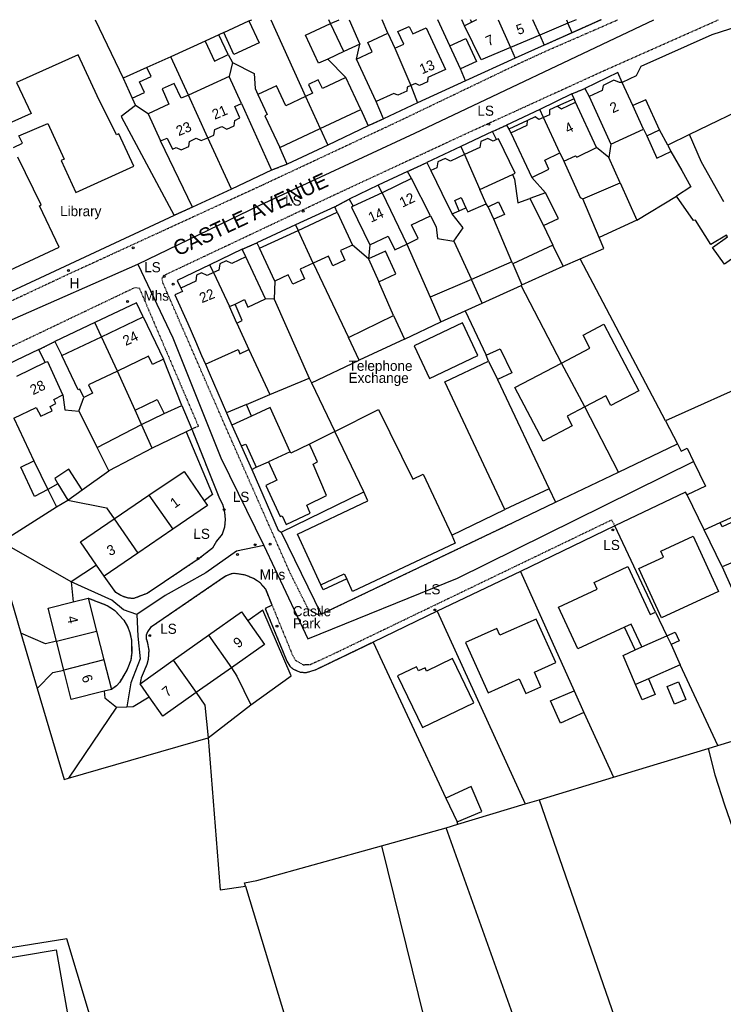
# Model space of a CAD drawing. Header units: metres. Extents: x 611948 to 1225781, y 656699 to 1316021.
# Tile 51 of 169: x 612221 to 612360, y 658648 to 658843. Entities that reach past the tile are written whole.
import ezdxf

# ---------------------------------------------------------------- set-up
doc = ezdxf.new("R2010")
doc.units = ezdxf.units.M
doc.linetypes.add('4696-11$0$PECK', pattern=[0.2, 0.1, -0.1])
for name, color, linetype in [('4696-11$0$BLD_INN_W', 253, 'Continuous'), ('4696-11$0$BLD_OTL_P', 253, 'Continuous'), ('4696-11$0$BLD_OTL_S', 253, 'Continuous'), ('4696-11$0$GEN_LIN_D', 253, 'Continuous'), ('4696-11$0$GEN_PCK_D', 253, '4696-11$0$PECK'), ('4696-11$0$OTHER_SYM', 253, 'Continuous'), ('4696-11$0$POLE_SYMB', 253, 'Continuous'), ('4696-11$0$ROADS', 253, 'Continuous'), ('4696-11$0$ROADS_CTR', 253, 'Continuous'), ('4696-11$0$ROADS_PCK', 253, '4696-11$0$PECK')]:
    doc.layers.add(name, color=color, linetype=linetype)
doc.styles.add('4696-11$0$STANDARD', font='txt')

# ---------------------------------------------------------------- blocks, each defined once
blk = doc.blocks.new('4696-11$0$13', base_point=(160450.170478, 242323.105036))
blk.add_circle((160450.170478, 242323.105036), 0.187958)
blk = doc.blocks.new('4696-11')
at = {"layer": '4696-11$0$BLD_INN_W', "flags": 128}
for points in [[(612282.36, 658842.388), (612284.075, 658843.121)], [(612315.581, 658843.121), (612317.984, 658837.588)], [(612323.821, 658840.059), (612322.447, 658843.121)], [(612329.092, 658843.121), (612329.378, 658842.413)], [(612285.007, 658836.841), (612282.36, 658842.388)], [(612310.335, 658842.643), (612308.92, 658841.936)], [(612295.123, 658837.45), (612298.298, 658830.107)], [(612258.053, 658819.734), (612254.226, 658828.191)], [(612277.405, 658827.876), (612280.338, 658821.545)], [(612327.334, 658825.967), (612328.116, 658825.451), (612330.87, 658826.763)], [(612344.333, 658821.428), (612342.251, 658826.098)], [(612327.778, 658816.73), (612324.544, 658823.773)], [(612318.081, 658820.703), (612321.293, 658822.218), (612321.348, 658823.178)], [(612345.02, 658820.113), (612347.533, 658821.324)], [(612349.188, 658818.272), (612349.754, 658817.035)], [(612308.903, 658816.379), (612311.975, 658809.495)], [(612292.581, 658808.821), (612297.509, 658798.667)], [(612278.958, 658794.864), (612275.969, 658801.38)], [(612318.464, 658794.767), (612320.285, 658790.577)], [(612259.22, 658793.043), (612262.373, 658786.259)], [(612312.403, 658786.98), (612310.301, 658791.609)], [(612262.373, 658786.259), (612263.47, 658786.724)], [(612263.848, 658783.007), (612262.373, 658786.259)], [(612240.207, 658773.496), (612237.017, 658780.295)], [(612313.678, 658775.428), (612315.456, 658771.836)], [(612332.743, 658766.393), (612328.098, 658775.076)], [(612244.967, 658762.918), (612249.416, 658765.079)], [(612266.717, 658764.583), (612262.846, 658762.784)], [(612247.05, 658758.228), (612244.967, 658762.918)], [(612264.685, 658758.653), (612265.604, 658759.018), (612267.665, 658754.428)], [(612274.37, 658757.481), (612270.08, 658755.5)], [(612228.386, 658751.18), (612230.382, 658747.91)], [(612246.406, 658748.873), (612251.178, 658742.172)], [(612368.747, 658747.675), (612369.311, 658746.319), (612367.476, 658745.45), (612367.214, 658746.009), (612359.91, 658742.653), (612359.508, 658743.472)], [(612239.543, 658744.19), (612244.248, 658737.443)], [(612280.476, 658731.133), (612285.105, 658733.315), (612285.59, 658732.338)], [(612344.007, 658718.821), (612341.925, 658723.33), (612340.589, 658722.723)], [(612228.098, 658719.945), (612236.056, 658721.955)], [(612258.242, 658721.16), (612262.755, 658714.724)], [(612344.007, 658718.821), (612348.996, 658721.004)], [(612348.996, 658721.004), (612349.804, 658719.308)], [(612342.73, 658718.234), (612344.007, 658718.821)], [(612237.497, 658716.266), (612229.552, 658714.209)], [(612251.223, 658716.182), (612255.788, 658709.782)], [(612345.337, 658712.487), (612342.763, 658711.395)]]:
    blk.add_lwpolyline(points, dxfattribs=at)
at = {"layer": '4696-11$0$BLD_OTL_P', "flags": 128}
for points in [[(612330.606, 658827.462), (612327.334, 658825.967)], [(612321.348, 658823.178), (612317.717, 658821.441)], [(612318.284, 658795.167), (612310.301, 658791.609)], [(612264.685, 658758.653), (612266.788, 658754.024)], [(612359.508, 658743.472), (612368.747, 658747.675)], [(612285.59, 658732.338), (612280.941, 658730.175)], [(612342.73, 658718.234), (612340.589, 658722.723)]]:
    blk.add_lwpolyline(points, dxfattribs=at)
at = {"layer": '4696-11$0$BLD_OTL_S', "flags": 128}
for points in [[(612282.36, 658842.388), (612282.042, 658843.121)], [(612286.04, 658843.121), (612288.159, 658838.256)], [(612308.92, 658841.936), (612308.394, 658843.121)], [(612310.335, 658842.643), (612310.107, 658843.121)], [(612311.296, 658843.121), (612310.335, 658842.643)], [(612315.581, 658843.121), (612317.984, 658837.588)], [(612323.821, 658840.059), (612322.447, 658843.121)], [(612329.092, 658843.121), (612329.378, 658842.413)], [(612331.001, 658843.121), (612329.378, 658842.413)], [(612266.219, 658842.88), (612268.229, 658838.528), (612263.257, 658836.233), (612261.247, 658840.585)], [(612261.247, 658840.585), (612266.219, 658842.88)], [(612281.854, 658835.307), (612279.979, 658834.498), (612277.392, 658840.065), (612282.36, 658842.388)], [(612285.007, 658836.841), (612282.36, 658842.388)], [(612295.123, 658837.45), (612296.878, 658838.258), (612295.686, 658840.812), (612297.921, 658841.803), (612298.649, 658840.287), (612301.342, 658841.479), (612305.161, 658833.239), (612301.669, 658831.662), (612301.593, 658830.822), (612299.978, 658830.075), (612299.176, 658830.471), (612298.298, 658830.107)], [(612317.984, 658837.588), (612312.232, 658835.153), (612308.92, 658841.936)], [(612329.378, 658842.413), (612323.821, 658840.059)], [(612260.24, 658840.151), (612257.552, 658838.879)], [(612262.106, 658836.206), (612260.24, 658840.151)], [(612287.494, 658835.274), (612290.607, 658836.728), (612289.778, 658838.624), (612293.728, 658840.462)], [(612293.728, 658840.462), (612295.123, 658837.45)], [(612305.992, 658837.956), (612309.166, 658839.41), (612311.273, 658834.807), (612308.101, 658833.354)], [(612323.821, 658840.059), (612317.984, 658837.588)], [(612257.552, 658838.879), (612259.417, 658834.934), (612262.106, 658836.206)], [(612288.159, 658838.256), (612285.007, 658836.841)], [(612295.123, 658837.45), (612298.298, 658830.107)], [(612308.101, 658833.354), (612305.992, 658837.956)], [(612213.835, 658791.185), (612228.621, 658798.015), (612224.782, 658806.236), (612225.081, 658806.417), (612220.436, 658815.894)], [(612219.587, 658817.79), (612221.403, 658818.637), (612220.636, 658820.134), (612226.404, 658822.522), (612229.657, 658815.498), (612229.058, 658815.195), (612231.968, 658808.91), (612243.402, 658814.124), (612240.451, 658820.489), (612239.973, 658820.307), (612236.175, 658828.007), (612232.376, 658836.189), (612220.225, 658830.691), (612223.074, 658824.525), (612219.303, 658822.788)], [(612285.007, 658836.841), (612281.854, 658835.307)], [(612291.393, 658826.893), (612287.494, 658835.274)], [(612246.028, 658833.645), (612241.325, 658831.524)], [(612243.105, 658827.58), (612245.51, 658828.665), (612244.545, 658830.807), (612246.841, 658831.843), (612246.028, 658833.645)], [(612241.325, 658831.524), (612243.105, 658827.58)], [(612262.294, 658831.872), (612254.226, 658828.191)], [(612264.739, 658826.546), (612262.294, 658831.872)], [(612285.419, 658831.645), (612280.773, 658829.46), (612279.944, 658831.223), (612277.984, 658830.301), (612278.813, 658828.538), (612277.405, 658827.876)], [(612288.388, 658825.331), (612285.419, 658831.645)], [(612254.226, 658828.191), (612252.816, 658827.547), (612251.422, 658830.481), (612249.047, 658829.429), (612250.361, 658826.376), (612246.251, 658824.437)], [(612277.405, 658827.876), (612273.511, 658826.045), (612271.654, 658829.995), (612267.997, 658828.275)], [(612298.298, 658830.107), (612297.559, 658829.743), (612297.503, 658828.943), (612295.687, 658828.134), (612294.926, 658828.51), (612291.393, 658826.893)], [(612340.15, 658830.667), (612339.57, 658830.684), (612338.507, 658831.119), (612336.373, 658830.09), (612336.158, 658829.069), (612333.583, 658827.896)], [(612342.251, 658826.098), (612340.15, 658830.667)], [(612258.053, 658819.734), (612254.226, 658828.191)], [(612267.997, 658828.275), (612269.855, 658824.325), (612269.375, 658824.1), (612272.345, 658817.785)], [(612277.405, 658827.876), (612280.338, 658821.545)], [(612330.87, 658826.763), (612330.606, 658827.462)], [(612333.583, 658827.896), (612337.888, 658818.478)], [(612258.053, 658819.734), (612259.27, 658820.24), (612259.464, 658821.341), (612260.881, 658821.988), (612261.824, 658821.432), (612263.321, 658822.119), (612263.455, 658823.159), (612264.413, 658823.644), (612263.402, 658825.899), (612264.739, 658826.546)], [(612327.334, 658825.967), (612325.737, 658825.239), (612325.742, 658824.299), (612324.544, 658823.773)], [(612335.052, 658817.764), (612330.87, 658826.763)], [(612347.533, 658821.324), (612344.805, 658827.27), (612342.251, 658826.098)], [(612246.251, 658824.437), (612248.737, 658819.109)], [(612280.338, 658821.545), (612288.388, 658825.331)], [(612324.544, 658823.773), (612323.606, 658823.329), (612322.885, 658823.885), (612321.348, 658823.178)], [(612327.778, 658816.73), (612324.544, 658823.773)], [(612272.345, 658817.785), (612280.338, 658821.545)], [(612248.737, 658819.109), (612250.033, 658819.675), (612251.064, 658817.461), (612251.783, 658817.785), (612252.785, 658817.329), (612254.341, 658818.016), (612254.476, 658819.017), (612255.753, 658819.623), (612256.755, 658819.168), (612258.053, 658819.734)], [(612315.267, 658819.409), (612314.568, 658819.026), (612313.527, 658819.581), (612312.11, 658818.954), (612311.935, 658817.793), (612308.903, 658816.379)], [(612317.717, 658821.441), (612318.081, 658820.703)], [(612318.081, 658820.703), (612322.222, 658811.884)], [(612337.888, 658818.478), (612344.333, 658821.428)], [(612344.333, 658821.428), (612345.02, 658820.113)], [(612345.02, 658820.113), (612346.96, 658815.702), (612349.754, 658817.035)], [(612349.188, 658818.272), (612347.533, 658821.324)], [(612353.477, 658820.353), (612349.188, 658818.272)], [(612360.26, 658807.028), (612355.863, 658814.905), (612353.477, 658820.353)], [(612318.38, 658812.445), (612318.918, 658812.707), (612315.666, 658819.531), (612315.267, 658819.409)], [(612328.585, 658815.114), (612330.881, 658816.165), (612331.162, 658815.866), (612335.052, 658817.764)], [(612349.188, 658818.272), (612349.754, 658817.035)], [(612308.903, 658816.379), (612306.148, 658815.106), (612305.086, 658815.641), (612303.61, 658814.954), (612303.456, 658813.773), (612302.238, 658813.227)], [(612308.903, 658816.379), (612311.975, 658809.495)], [(612322.222, 658811.884), (612325.634, 658813.52), (612324.825, 658815.316), (612327.778, 658816.73)], [(612327.778, 658816.73), (612328.585, 658815.114)], [(612349.754, 658817.035), (612351.951, 658813.266), (612353.747, 658809.976), (612350.896, 658808.182)], [(612302.238, 658813.227), (612305.51, 658806.464), (612306.479, 658804.669)], [(612311.975, 658809.495), (612318.38, 658812.445)], [(612298.407, 658811.629), (612292.581, 658808.821)], [(612302.181, 658804.248), (612298.407, 658811.629)], [(612332.321, 658807.592), (612339.745, 658810.808)], [(612339.745, 658810.808), (612343.06, 658803.365)], [(612292.581, 658808.821), (612286.834, 658806.154)], [(612292.581, 658808.821), (612297.509, 658798.667)], [(612307.876, 658805.275), (612306.966, 658807.291), (612308.224, 658807.857), (612309.173, 658805.862)], [(612313.189, 658806.661), (612311.975, 658809.495)], [(612324.976, 658808.837), (612321.863, 658807.683)], [(612324.568, 658802.356), (612327.541, 658803.73), (612324.976, 658808.837)], [(612360.812, 658800.451), (612357.682, 658798.556), (612354.659, 658803.42), (612354.239, 658803.338), (612350.896, 658808.182)], [(612365.814, 658804.014), (612371.933, 658808.303), (612377.269, 658800.73), (612366.128, 658792.838), (612363.35, 658796.784), (612360.36, 658794.669), (612358.024, 658797.997), (612360.994, 658800.092), (612360.812, 658800.451)], [(612286.834, 658806.154), (612286.555, 658805.993), (612290.191, 658798.492)], [(612309.173, 658805.862), (612309.596, 658805.064), (612313.189, 658806.661)], [(612313.592, 658806.043), (612315.646, 658807.013), (612316.818, 658804.538), (612314.723, 658803.568)], [(612314.723, 658803.568), (612313.592, 658806.043)], [(612321.863, 658807.683), (612324.568, 658802.356)], [(612335.598, 658799.989), (612332.321, 658807.592)], [(612275.969, 658801.38), (612283.703, 658804.962)], [(612283.703, 658804.962), (612286.715, 658798.457)], [(612297.509, 658798.667), (612299.724, 658799.737), (612298.431, 658802.451), (612302.181, 658804.248)], [(612306.479, 658804.669), (612307.876, 658805.275)], [(612343.06, 658803.365), (612335.598, 658799.989)], [(612268.327, 658797.842), (612275.969, 658801.38)], [(612278.958, 658794.864), (612275.969, 658801.38)], [(612290.191, 658798.492), (612293.822, 658800.208), (612295.115, 658797.535), (612297.509, 658798.667)], [(612286.715, 658798.457), (612284.348, 658797.361), (612285.222, 658795.473), (612282.835, 658794.369), (612281.961, 658796.255), (612278.958, 658794.864)], [(612326.407, 658798.425), (612318.464, 658794.767)], [(612328.426, 658794.275), (612326.407, 658798.425)], [(612271.341, 658791.336), (612268.327, 658797.842)], [(612291.965, 658791.161), (612295.337, 658792.737), (612293.236, 658797.246), (612289.884, 658795.71)], [(612265.585, 658796.113), (612262.812, 658794.781), (612261.73, 658795.334), (612260.432, 658794.729), (612260.238, 658793.508), (612259.22, 658793.043)], [(612269.485, 658787.793), (612265.585, 658796.113)], [(612278.958, 658794.864), (612276.367, 658793.665), (612277.24, 658791.778), (612274.886, 658790.687), (612274.012, 658792.574), (612271.341, 658791.336)], [(612289.884, 658795.71), (612291.965, 658791.161)], [(612318.464, 658794.767), (612318.284, 658795.167)], [(612318.464, 658794.767), (612320.285, 658790.577)], [(612320.285, 658790.577), (612328.426, 658794.275)], [(612259.22, 658793.043), (612257.964, 658792.457), (612256.842, 658792.972), (612255.864, 658792.527), (612255.709, 658791.326), (612252.757, 658789.953)], [(612259.22, 658793.043), (612262.373, 658786.259)], [(612310.301, 658791.609), (612302.119, 658788.13)], [(612312.403, 658786.98), (612310.301, 658791.609)], [(612312.403, 658786.98), (612320.105, 658790.476)], [(612320.105, 658790.476), (612320.285, 658790.577)], [(612253.069, 658789.291), (612251.563, 658788.595)], [(612251.563, 658788.595), (612254.13, 658782.92)], [(612252.757, 658789.953), (612253.069, 658789.291)], [(612263.47, 658786.724), (612265.326, 658787.653), (612266.033, 658786.156), (612269.485, 658787.793)], [(612263.848, 658783.007), (612264.886, 658783.532), (612263.47, 658786.724)], [(612302.119, 658788.13), (612304.223, 658783.241)], [(612309.012, 658785.423), (612312.403, 658786.98)], [(612263.848, 658783.007), (612262.373, 658786.259)], [(612285.92, 658780.173), (612294.858, 658784.476)], [(612294.858, 658784.476), (612297.039, 658779.847)], [(612304.223, 658783.241), (612309.012, 658785.423)], [(612237.017, 658780.295), (612245.26, 658784.235)], [(612245.26, 658784.235), (612249.28, 658775.823)], [(612254.13, 658782.92), (612255.667, 658779.388)], [(612263.848, 658783.007), (612266.234, 658777.737)], [(612302.008, 658772.007), (612311.576, 658776.578), (612308.486, 658783.048), (612298.918, 658778.476), (612302.008, 658772.007)], [(612328.098, 658775.076), (612333.737, 658778.051), (612332.374, 658780.634), (612336.473, 658782.796), (612343.437, 658769.596), (612337.878, 658766.663), (612336.871, 658768.572), (612332.743, 658766.393)], [(612229.198, 658776.558), (612237.017, 658780.295)], [(612240.207, 658773.496), (612237.017, 658780.295)], [(612255.667, 658779.388), (612256.841, 658776.573)], [(612288.081, 658775.624), (612285.92, 658780.173)], [(612297.039, 658779.847), (612288.081, 658775.624)], [(612257.601, 658774.842), (612264.075, 658777.752), (612264.406, 658776.886), (612266.234, 658777.737)], [(612313.193, 658776.644), (612315.966, 658777.918), (612318.249, 658773.149), (612315.456, 658771.836)], [(612313.678, 658775.428), (612313.193, 658776.644)], [(612225.872, 658775.165), (612220.205, 658772.418)], [(612229.401, 658768.802), (612226.37, 658775.307), (612225.872, 658775.165)], [(612233.503, 658768.282), (612232.721, 658769.918), (612232.436, 658769.782), (612229.198, 658776.558)], [(612249.28, 658775.823), (612247.109, 658774.785), (612246.327, 658776.421), (612240.207, 658773.496)], [(612256.841, 658776.573), (612257.601, 658774.842)], [(612316.92, 658746.067), (612305.019, 658771.366), (612313.678, 658775.428)], [(612313.678, 658775.428), (612315.456, 658771.836)], [(612332.743, 658766.393), (612329.239, 658764.545), (612330.246, 658762.635), (612324.504, 658759.606), (612318.902, 658770.223), (612328.098, 658775.076)], [(612332.743, 658766.393), (612328.098, 658775.076)], [(612240.207, 658773.496), (612234.474, 658770.756), (612235.257, 658769.119), (612233.503, 658768.282)], [(612315.456, 658771.836), (612325.639, 658750.188)], [(612219.674, 658764.158), (612224.114, 658766.278), (612224.982, 658764.582), (612227.237, 658765.633), (612226.873, 658766.451), (612228.01, 658767.057), (612227.566, 658767.894), (612229.401, 658768.802)], [(612243.675, 658765.732), (612248.024, 658767.852), (612249.416, 658765.079)], [(612244.967, 658762.918), (612243.675, 658765.732)], [(612249.416, 658765.079), (612252.929, 658766.696)], [(612252.929, 658766.696), (612254.891, 658761.987)], [(612265.726, 658766.878), (612261.755, 658765.199)], [(612261.755, 658765.199), (612262.846, 658762.784)], [(612266.717, 658764.583), (612265.726, 658766.878)], [(612274.37, 658757.481), (612270.408, 658766.301), (612266.717, 658764.583)], [(612283.229, 658761.543), (612291.907, 658765.884), (612298.653, 658752.098), (612300.748, 658753.067), (612306.405, 658740.977)], [(612236.19, 658758.337), (612244.967, 658762.918)], [(612247.05, 658758.228), (612244.967, 658762.918)], [(612253.817, 658761.465), (612247.05, 658758.228)], [(612254.891, 658761.987), (612253.817, 658761.465)], [(612262.846, 658762.784), (612264.685, 658758.653)], [(612288.986, 658749.591), (612283.229, 658761.543)], [(612238.493, 658753.709), (612236.19, 658758.337)], [(612247.05, 658758.228), (612238.493, 658753.709)], [(612270.08, 658755.5), (612271.738, 658751.869), (612269.543, 658750.838), (612272.411, 658744.672), (612272.771, 658744.814), (612273.619, 658743.099), (612278.368, 658745.361), (612277.66, 658746.918), (612281.57, 658748.816), (612278.961, 658755.043), (612279.799, 658755.507), (612278.242, 658758.979)], [(612274.37, 658757.481), (612270.08, 658755.5)], [(612278.242, 658758.979), (612274.531, 658757.202), (612274.37, 658757.481)], [(612226.372, 658750.03), (612223.779, 658748.619), (612221.032, 658754.424), (612223.645, 658755.717)], [(612223.645, 658755.717), (612226.372, 658750.03)], [(612267.665, 658754.428), (612270.08, 658755.5)], [(612233.191, 658749.983), (612230.533, 658754.03), (612227.801, 658752.217), (612228.386, 658751.18)], [(612246.406, 658748.873), (612253.376, 658753.628), (612257.362, 658747.788)], [(612266.788, 658754.024), (612267.665, 658754.428)], [(612228.386, 658751.18), (612226.372, 658750.03)], [(612226.372, 658750.03), (612228.088, 658746.599)], [(612230.382, 658747.91), (612233.191, 658749.983)], [(612280.476, 658731.133), (612275.828, 658741.209), (612289.795, 658747.796), (612288.986, 658749.591)], [(612325.639, 658750.188), (612316.92, 658746.067)], [(612228.088, 658746.599), (612230.382, 658747.91)], [(612239.543, 658744.19), (612246.406, 658748.873)], [(612246.406, 658748.873), (612251.178, 658742.172)], [(612257.362, 658747.788), (612258.012, 658746.835), (612251.178, 658742.172)], [(612236.03, 658735.05), (612232.89, 658739.651), (612239.543, 658744.19)], [(612239.543, 658744.19), (612244.248, 658737.443)], [(612356.354, 658742.037), (612359.508, 658743.472)], [(612251.178, 658742.172), (612244.248, 658737.443)], [(612359.928, 658734.675), (612356.354, 658742.037)], [(612378.127, 658742.761), (612370.126, 658739.063), (612372.997, 658732.758), (612366.312, 658729.706), (612363.362, 658736.151), (612359.928, 658734.675)], [(612306.405, 658740.977), (612307.073, 658739.4), (612286.761, 658729.824), (612285.59, 658732.338)], [(612359.22, 658729.846), (612347.929, 658724.624), (612343.423, 658734.367), (612348.339, 658736.641), (612347.793, 658737.823), (612354.168, 658740.771), (612359.22, 658729.846)], [(612244.248, 658737.443), (612237.526, 658732.857)], [(612237.526, 658732.857), (612236.03, 658735.05)], [(612340.589, 658722.723), (612331.371, 658718.46), (612327.551, 658726.72), (612335.173, 658730.296), (612334.567, 658731.633), (612341.23, 658734.765), (612345.656, 658725.247), (612346.733, 658725.752)], [(612280.941, 658730.175), (612280.476, 658731.133)], [(612231.411, 658727.751), (612234.396, 658728.507)], [(612234.396, 658728.507), (612236.056, 658721.955)], [(612228.098, 658719.945), (612226.439, 658726.49), (612231.411, 658727.751)], [(612258.242, 658721.16), (612264.726, 658725.758), (612265.989, 658723.978)], [(612265.989, 658723.978), (612269.274, 658719.347), (612262.755, 658714.724)], [(612313.58, 658709.752), (612319.752, 658712.508), (612321.054, 658709.592), (612324.053, 658710.931), (612322.751, 658713.847), (612326.965, 658715.729), (612323.11, 658724.363), (612315.896, 658721.14), (612315.301, 658722.474), (612309.129, 658719.718), (612313.58, 658709.752)], [(612346.733, 658725.752), (612348.996, 658721.004)], [(612228.098, 658719.945), (612236.056, 658721.955)], [(612236.056, 658721.955), (612237.497, 658716.266)], [(612251.223, 658716.182), (612258.242, 658721.16)], [(612258.242, 658721.16), (612262.755, 658714.724)], [(612348.996, 658721.004), (612350.632, 658721.732), (612351.42, 658720.055), (612349.804, 658719.308)], [(612348.996, 658721.004), (612349.804, 658719.308)], [(612229.552, 658714.209), (612228.098, 658719.945)], [(612342.763, 658711.395), (612340.296, 658717.143), (612342.73, 658718.234)], [(612349.804, 658719.308), (612351.603, 658715.297)], [(612237.497, 658716.266), (612229.552, 658714.209)], [(612237.497, 658716.266), (612238.978, 658710.424)], [(612244.651, 658711.521), (612251.223, 658716.182)], [(612251.223, 658716.182), (612255.788, 658709.782)], [(612300.591, 658702.874), (612310.753, 658707.785), (612306.527, 658716.529), (612301.408, 658714.056), (612301.086, 658714.722), (612299.776, 658714.089), (612299.38, 658714.908), (612295.647, 658713.103), (612300.591, 658702.874)], [(612237.544, 658710.061), (612231.021, 658708.407), (612229.552, 658714.209)], [(612262.755, 658714.724), (612255.788, 658709.782)], [(612351.603, 658715.297), (612345.337, 658712.487)], [(612345.337, 658712.487), (612346.632, 658709.434), (612344.098, 658708.342), (612342.763, 658711.395)], [(612238.978, 658710.424), (612237.544, 658710.061)], [(612246.47, 658708.957), (612244.651, 658711.521)], [(612350.456, 658707.504), (612349.017, 658710.985), (612351.276, 658711.92), (612352.716, 658708.439), (612350.456, 658707.504)], [(612255.788, 658709.782), (612249.198, 658705.109), (612246.47, 658708.957)], [(612332.531, 658705.847), (612327.902, 658703.705), (612325.921, 658708.175), (612330.591, 658710.137)], [(612330.591, 658710.137), (612332.531, 658705.847)], [(612307.439, 658684.168), (612312.308, 658686.252), (612310.204, 658691.161), (612305.196, 658688.877)], [(612305.196, 658688.877), (612307.439, 658684.168)], [(612202.494, 658654.528), (612228.071, 658658.79), (612231.011, 658642.027), (612193.572, 658635.808)]]:
    blk.add_lwpolyline(points, dxfattribs=at)
at = {"layer": '4696-11$0$GEN_LIN_D', "flags": 128}
for points in [[(612235.778, 658843.121), (612241.325, 658831.524)], [(612266.219, 658842.88), (612266.786, 658843.121)], [(612270.547, 658843.121), (612277.405, 658827.876)], [(612293.728, 658840.462), (612292.574, 658843.121)], [(612305.992, 658837.956), (612303.621, 658843.121)], [(612366.727, 658842.985), (612357.906, 658840.123), (612343.854, 658833.825), (612342.923, 658831.981), (612340.15, 658830.667)], [(612330.23, 658840.544), (612329.378, 658842.413)], [(612261.247, 658840.585), (612260.24, 658840.151)], [(612323.821, 658840.059), (612324.696, 658838.052)], [(612257.552, 658838.879), (612250.756, 658835.777)], [(612287.494, 658835.274), (612288.159, 658838.256)], [(612317.984, 658837.588), (612318.968, 658835.505)], [(612324.696, 658838.052), (612318.968, 658835.505)], [(612250.756, 658835.777), (612246.028, 658833.645)], [(612254.226, 658828.191), (612250.756, 658835.777)], [(612262.106, 658836.206), (612262.961, 658834.616)], [(612281.854, 658835.307), (612285.419, 658831.645)], [(612318.968, 658835.505), (612309.112, 658830.978)], [(612262.961, 658834.616), (612262.294, 658831.872)], [(612262.961, 658834.616), (612267.25, 658832.456), (612267.445, 658829.518), (612267.997, 658828.275)], [(612309.112, 658830.978), (612308.101, 658833.354)], [(612340.15, 658830.667), (612339.24, 658832.663), (612332.756, 658829.512)], [(612298.298, 658830.107), (612299.594, 658826.632)], [(612309.112, 658830.978), (612299.594, 658826.632)], [(612332.756, 658829.512), (612333.583, 658827.896)], [(612243.105, 658827.58), (612243.744, 658826.125)], [(612330.182, 658828.42), (612323.797, 658825.33)], [(612330.606, 658827.462), (612330.182, 658828.42)], [(612243.744, 658826.125), (612240.914, 658823.971), (612251.387, 658804.323)], [(612246.251, 658824.437), (612243.744, 658826.125)], [(612264.739, 658826.546), (612270.722, 658813.295)], [(612292.87, 658823.461), (612291.393, 658826.893)], [(612299.594, 658826.632), (612292.87, 658823.461)], [(612366.585, 658826.695), (612353.477, 658820.353)], [(612288.388, 658825.331), (612289.857, 658822.106)], [(612323.797, 658825.33), (612317.233, 658822.238)], [(612324.544, 658823.773), (612323.797, 658825.33)], [(612280.338, 658821.545), (612281.836, 658818.268)], [(612289.857, 658822.106), (612281.836, 658818.268)], [(612317.233, 658822.238), (612317.717, 658821.441)], [(612262.741, 658809.558), (612258.053, 658819.734)], [(612314.459, 658820.946), (612308.155, 658817.975)], [(612315.267, 658819.409), (612314.459, 658820.946)], [(612255.019, 658805.961), (612248.737, 658819.109)], [(612273.776, 658814.49), (612272.345, 658817.785)], [(612281.836, 658818.268), (612273.776, 658814.49)], [(612308.155, 658817.975), (612301.431, 658814.803)], [(612308.155, 658817.975), (612308.903, 658816.379)], [(612337.461, 658815.797), (612335.052, 658817.764)], [(612337.888, 658818.478), (612337.461, 658815.797)], [(612339.745, 658810.808), (612337.461, 658815.797)], [(612301.431, 658814.803), (612302.238, 658813.227)], [(612328.585, 658815.114), (612331.781, 658807.89), (612332.321, 658807.592)], [(612270.722, 658813.295), (612262.741, 658809.558)], [(612297.62, 658813.045), (612291.833, 658810.338)], [(612298.407, 658811.629), (612297.62, 658813.045)], [(612318.38, 658812.445), (612318.824, 658811.528), (612319.447, 658806.811), (612321.863, 658807.683)], [(612324.976, 658808.837), (612322.222, 658811.884)], [(612291.833, 658810.338), (612286.088, 658807.591)], [(612292.581, 658808.821), (612291.833, 658810.338)], [(612262.741, 658809.558), (612255.019, 658805.961)], [(612343.06, 658803.365), (612350.896, 658808.182)], [(612283.215, 658806.037), (612275.453, 658802.48)], [(612283.703, 658804.962), (612283.215, 658806.037)], [(612286.088, 658807.591), (612286.834, 658806.154)], [(612313.592, 658806.043), (612313.189, 658806.661)], [(612251.387, 658804.323), (612214.994, 658787.371), (612212.626, 658788.9), (612212.243, 658789.818), (612208.311, 658787.999), (612208.818, 658786.621), (612208.608, 658784.401), (612198.454, 658779.632), (612193.366, 658777.149), (612187.203, 658773.819), (612183.336, 658771.061)], [(612302.181, 658804.248), (612303.292, 658802.094), (612303.563, 658799.735), (612306.825, 658799.211)], [(612306.825, 658799.211), (612308.632, 658801.9), (612306.479, 658804.669)], [(612307.876, 658805.275), (612309.173, 658805.862)], [(612275.453, 658802.48), (612267.772, 658798.884)], [(612275.453, 658802.48), (612275.969, 658801.38)], [(612318.284, 658795.167), (612314.723, 658803.568)], [(612324.568, 658802.356), (612326.407, 658798.425)], [(612267.772, 658798.884), (612268.327, 658797.842)], [(612289.884, 658795.71), (612286.715, 658798.457)], [(612290.191, 658798.492), (612289.884, 658795.71)], [(612297.509, 658798.667), (612302.119, 658788.13)], [(612306.825, 658799.211), (612310.301, 658791.609)], [(612331.839, 658795.712), (612336.468, 658797.814), (612335.598, 658799.989)], [(612264.878, 658797.63), (612258.474, 658794.54)], [(612265.585, 658796.113), (612264.878, 658797.63)], [(612258.474, 658794.54), (612252.01, 658791.428), (612252.757, 658789.953)], [(612259.22, 658793.043), (612258.474, 658794.54)], [(612278.958, 658794.864), (612285.92, 658780.173)], [(612328.426, 658794.275), (612331.839, 658795.712)], [(612348.711, 658763.617), (612331.839, 658795.712)], [(612271.341, 658791.336), (612271.205, 658787.761)], [(612294.858, 658784.476), (612291.965, 658791.161)], [(612328.098, 658775.076), (612320.105, 658790.476)], [(612245.26, 658784.235), (612243.952, 658787.03), (612235.711, 658783.091)], [(612271.205, 658787.761), (612269.485, 658787.793)], [(612271.205, 658787.761), (612278.179, 658772.076)], [(612309.012, 658785.423), (612313.193, 658776.644)], [(612235.711, 658783.091), (612227.791, 658779.354)], [(612237.017, 658780.295), (612235.711, 658783.091)], [(612297.039, 658779.847), (612304.223, 658783.241)], [(612227.791, 658779.354), (612229.198, 658776.558)], [(612224.619, 658777.738), (612215.301, 658773.314)], [(612225.872, 658775.165), (612224.619, 658777.738)], [(612266.234, 658777.737), (612270.376, 658768.84)], [(612252.929, 658766.696), (612249.28, 658775.823)], [(612257.601, 658774.842), (612258.357, 658773.121)], [(612278.603, 658771.179), (612288.081, 658775.624)], [(612243.675, 658765.732), (612240.207, 658773.496)], [(612258.357, 658773.121), (612261.755, 658765.199)], [(612270.376, 658768.84), (612278.179, 658772.076)], [(612278.179, 658772.076), (612278.603, 658771.179)], [(612278.603, 658771.179), (612283.229, 658761.543)], [(612368.604, 658768.792), (612367.269, 658771.965), (612348.711, 658763.617)], [(612265.726, 658766.878), (612270.376, 658768.84)], [(612229.401, 658768.802), (612229.736, 658765.845), (612232.516, 658765.558)], [(612232.516, 658765.558), (612233.503, 658768.282)], [(612232.516, 658765.558), (612236.19, 658758.337)], [(612339.401, 658753.493), (612332.743, 658766.393)], [(612219.674, 658764.158), (612223.645, 658755.717)], [(612348.711, 658763.617), (612351.072, 658759.069)], [(612253.817, 658761.465), (612259.029, 658749.012), (612257.362, 658747.788)], [(612283.229, 658761.543), (612278.242, 658758.979)], [(612339.401, 658753.493), (612351.072, 658759.069)], [(612351.072, 658759.069), (612351.839, 658757.593), (612353.017, 658758.198), (612354.277, 658755.585)], [(612354.277, 658755.585), (612356.632, 658750.697), (612352.981, 658748.959)], [(612233.191, 658749.983), (612238.493, 658753.709)], [(612266.788, 658754.024), (612272.025, 658741.951), (612272.606, 658741.574)], [(612326.952, 658747.495), (612339.401, 658753.493)], [(612272.606, 658741.574), (612288.986, 658749.591)], [(612325.639, 658750.188), (612326.952, 658747.495)], [(612352.981, 658748.959), (612352.698, 658749.518), (612338.672, 658742.832)], [(612230.382, 658747.91), (612237.987, 658746.413), (612239.543, 658744.19)], [(612318.571, 658743.494), (612326.952, 658747.495)], [(612356.354, 658742.037), (612352.981, 658748.959)], [(612217.8, 658740.27), (612218.698, 658740.614), (612228.088, 658746.599)], [(612306.405, 658740.977), (612316.92, 658746.067)], [(612272.606, 658741.574), (612280.504, 658725.334)], [(612338.672, 658742.832), (612320.018, 658733.763)], [(612346.733, 658725.752), (612338.672, 658742.832)], [(612231.053, 658731.745), (612216.942, 658739.807)], [(612215.851, 658739.304), (612221.083, 658721.561)], [(612236.03, 658735.05), (612231.053, 658731.745)], [(612320.018, 658733.763), (612303.499, 658725.904)], [(612320.018, 658733.763), (612330.591, 658710.137)], [(612359.928, 658734.675), (612373.675, 658703.925)], [(612231.053, 658731.745), (612231.411, 658727.751)], [(612266.585, 658707.367), (612274.578, 658713.123), (612268.981, 658726.092), (612265.989, 658723.978)], [(612280.504, 658725.334), (612282.559, 658726.303)], [(612303.499, 658725.904), (612290.789, 658719.804)], [(612303.499, 658725.904), (612320.92, 658687.714)], [(612228.098, 658719.945), (612225.965, 658719.429), (612221.083, 658721.561)], [(612221.083, 658721.561), (612224.31, 658710.618)], [(612290.789, 658719.804), (612305.196, 658688.877)], [(612224.31, 658710.618), (612227.364, 658713.758), (612229.552, 658714.209)], [(612262.755, 658714.724), (612263.846, 658713.042), (612266.585, 658707.367)], [(612359.038, 658699.335), (612351.603, 658715.297)], [(612224.31, 658710.618), (612229.634, 658692.563), (612230.522, 658692.821)], [(612237.544, 658710.061), (612237.709, 658708.765), (612239.967, 658706.887)], [(612242.045, 658706.974), (612243.325, 658707.027), (612246.47, 658708.957)], [(612255.788, 658709.782), (612257.473, 658707.268), (612258.144, 658700.85)], [(612239.967, 658706.887), (612230.522, 658692.821)], [(612239.967, 658706.887), (612242.045, 658706.974)], [(612258.144, 658700.85), (612266.585, 658707.367)], [(612332.531, 658705.847), (612338.432, 658693.036)], [(612230.522, 658692.821), (612258.144, 658700.85)], [(612258.144, 658700.85), (612260.509, 658670.684), (612265.525, 658671.449)], [(612338.432, 658693.036), (612357.142, 658698.706)], [(612357.142, 658698.706), (612359.038, 658699.335)], [(612357.142, 658698.706), (612358.488, 658693.493), (612360.395, 658687.523), (612375.787, 658643.283)], [(612359.038, 658699.335), (612361.875, 658700.129)], [(612323.675, 658688.506), (612338.432, 658693.036)], [(612307.581, 658683.689), (612320.92, 658687.714)], [(612320.92, 658687.714), (612323.675, 658688.506)], [(612323.675, 658688.506), (612340.344, 658640.533), (612346.73, 658622.546), (612346.171, 658622.323)], [(612292.503, 658679.437), (612305.284, 658682.999)], [(612305.284, 658682.999), (612307.581, 658683.689)], [(612320.812, 658639.559), (612305.284, 658682.999)], [(612307.581, 658683.689), (612307.439, 658684.168)], [(612265.525, 658671.449), (612265.362, 658672.068), (612267.759, 658672.539), (612292.503, 658679.437)], [(612292.503, 658679.437), (612304.638, 658630.162)], [(612265.525, 658671.449), (612275.889, 658637.128)], [(612236.48, 658639.933), (612230.159, 658661), (612202.086, 658656.486)]]:
    blk.add_lwpolyline(points, dxfattribs=at)
at = {"layer": '4696-11$0$GEN_PCK_D', "flags": 128}
for points in [[(612335.973, 658843.121), (612330.23, 658840.544)], [(612330.23, 658840.544), (612324.696, 658838.052)], [(612330.182, 658828.42), (612332.756, 658829.512)], [(612292.87, 658823.461), (612289.857, 658822.106)], [(612314.459, 658820.946), (612317.233, 658822.238)], [(612273.776, 658814.49), (612270.722, 658813.295)], [(612297.62, 658813.045), (612301.431, 658814.803)], [(612255.019, 658805.961), (612251.387, 658804.323)], [(612283.215, 658806.037), (612286.088, 658807.591)], [(612264.878, 658797.63), (612267.772, 658798.884)], [(612224.619, 658777.738), (612227.791, 658779.354)], [(612254.891, 658761.987), (612260.268, 658748.553), (612261.047, 658746.954), (612261.387, 658745.455), (612261.527, 658744.097), (612261.367, 658742.558), (612260.928, 658741.179), (612259.809, 658739.799), (612259.029, 658738.421), (612256.352, 658736.342), (612246.081, 658729.448), (612243.364, 658728.409), (612242.324, 658728.509), (612241.445, 658728.768), (612240.645, 658729.148), (612239.846, 658729.648), (612237.526, 658732.857)], [(612282.559, 658726.303), (612318.571, 658743.494)], [(612270.801, 658727.116), (612269.541, 658730.248), (612268.422, 658731.547), (612267.836, 658731.962), (612267.123, 658732.386), (612265.564, 658733.046), (612263.903, 658733.331), (612263.118, 658733.374), (612262.728, 658733.311), (612261.568, 658732.826), (612246.761, 658722.713), (612246.141, 658721.854), (612245.881, 658721.195), (612245.881, 658720.436), (612246.061, 658719.896), (612246.381, 658718.177), (612246.261, 658716.319), (612246.014, 658715.351), (612244.882, 658712.702), (612244.651, 658711.521)], [(612234.396, 658728.507), (612238.148, 658727.049), (612239.607, 658726.11), (612241.465, 658724.132), (612242.205, 658722.853), (612242.624, 658721.674), (612242.964, 658720.176), (612243.004, 658717.697), (612242.824, 658716.199), (612242.105, 658714.341), (612240.626, 658711.863), (612239.987, 658711.123), (612238.978, 658710.424)], [(612270.801, 658727.116), (612269.456, 658726.449), (612273.729, 658716.023), (612274.334, 658715.046), (612274.917, 658714.469), (612276.36, 658713.836), (612277.58, 658713.761), (612279.397, 658714.31), (612290.789, 658719.804)]]:
    blk.add_lwpolyline(points, dxfattribs=at)
at = {"layer": '4696-11$0$ROADS', "flags": 128}
for points in [[(612335.973, 658843.121), (612330.23, 658840.544)], [(612366.727, 658842.985), (612357.906, 658840.123), (612343.854, 658833.825), (612342.923, 658831.981), (612340.15, 658830.667)], [(612330.23, 658840.544), (612324.696, 658838.052)], [(612324.696, 658838.052), (612318.968, 658835.505)], [(612318.968, 658835.505), (612309.112, 658830.978)], [(612340.15, 658830.667), (612339.24, 658832.663), (612332.756, 658829.512)], [(612309.112, 658830.978), (612299.594, 658826.632)], [(612330.182, 658828.42), (612332.756, 658829.512)], [(612330.182, 658828.42), (612323.797, 658825.33)], [(612299.594, 658826.632), (612292.87, 658823.461)], [(612292.87, 658823.461), (612289.857, 658822.106)], [(612323.797, 658825.33), (612317.233, 658822.238)], [(612289.857, 658822.106), (612281.836, 658818.268)], [(612314.459, 658820.946), (612317.233, 658822.238)], [(612314.459, 658820.946), (612308.155, 658817.975)], [(612281.836, 658818.268), (612273.776, 658814.49)], [(612308.155, 658817.975), (612301.431, 658814.803)], [(612273.776, 658814.49), (612270.722, 658813.295)], [(612297.62, 658813.045), (612301.431, 658814.803)], [(612270.722, 658813.295), (612262.741, 658809.558)], [(612297.62, 658813.045), (612291.833, 658810.338)], [(612291.833, 658810.338), (612286.088, 658807.591)], [(612262.741, 658809.558), (612255.019, 658805.961)], [(612255.019, 658805.961), (612251.387, 658804.323)], [(612283.215, 658806.037), (612275.453, 658802.48)], [(612283.215, 658806.037), (612286.088, 658807.591)], [(612251.387, 658804.323), (612214.994, 658787.371), (612212.626, 658788.9), (612212.243, 658789.818), (612208.311, 658787.999), (612208.818, 658786.621), (612208.608, 658784.401), (612198.454, 658779.632), (612193.366, 658777.149), (612187.203, 658773.819), (612183.336, 658771.061)], [(612275.453, 658802.48), (612267.772, 658798.884)], [(612264.878, 658797.63), (612267.772, 658798.884)], [(612264.878, 658797.63), (612258.474, 658794.54)], [(612258.474, 658794.54), (612252.01, 658791.428), (612252.757, 658789.953)], [(612253.069, 658789.291), (612251.563, 658788.595)], [(612251.563, 658788.595), (612254.13, 658782.92)], [(612252.757, 658789.953), (612253.069, 658789.291)], [(612245.26, 658784.235), (612243.952, 658787.03), (612235.711, 658783.091)], [(612235.711, 658783.091), (612227.791, 658779.354)], [(612245.26, 658784.235), (612249.28, 658775.823)], [(612254.13, 658782.92), (612255.667, 658779.388)], [(612224.619, 658777.738), (612227.791, 658779.354)], [(612255.667, 658779.388), (612256.841, 658776.573)], [(612224.619, 658777.738), (612215.301, 658773.314)], [(612252.929, 658766.696), (612249.28, 658775.823)], [(612256.841, 658776.573), (612257.601, 658774.842)], [(612257.601, 658774.842), (612258.357, 658773.121)], [(612258.357, 658773.121), (612261.755, 658765.199)], [(612252.929, 658766.696), (612254.891, 658761.987)], [(612261.755, 658765.199), (612262.846, 658762.784)], [(612254.891, 658761.987), (612260.268, 658748.553), (612261.047, 658746.954), (612261.387, 658745.455), (612261.527, 658744.097), (612261.367, 658742.558), (612260.928, 658741.179), (612259.809, 658739.799), (612259.029, 658738.421), (612256.352, 658736.342), (612246.081, 658729.448), (612243.364, 658728.409), (612242.324, 658728.509), (612241.445, 658728.768), (612240.645, 658729.148), (612239.846, 658729.648), (612237.526, 658732.857)], [(612262.846, 658762.784), (612264.685, 658758.653)], [(612264.685, 658758.653), (612266.788, 658754.024)], [(612339.401, 658753.493), (612351.072, 658759.069)], [(612351.072, 658759.069), (612351.839, 658757.593), (612353.017, 658758.198), (612354.277, 658755.585)], [(612354.277, 658755.585), (612356.632, 658750.697), (612352.981, 658748.959)], [(612266.788, 658754.024), (612272.025, 658741.951), (612272.606, 658741.574)], [(612326.952, 658747.495), (612339.401, 658753.493)], [(612352.981, 658748.959), (612352.698, 658749.518), (612338.672, 658742.832)], [(612318.571, 658743.494), (612326.952, 658747.495)], [(612282.559, 658726.303), (612318.571, 658743.494)], [(612272.606, 658741.574), (612280.504, 658725.334)], [(612338.672, 658742.832), (612320.018, 658733.763)], [(612236.03, 658735.05), (612231.053, 658731.745)], [(612237.526, 658732.857), (612236.03, 658735.05)], [(612320.018, 658733.763), (612303.499, 658725.904)], [(612270.801, 658727.116), (612269.541, 658730.248), (612268.422, 658731.547), (612267.836, 658731.962), (612267.123, 658732.386), (612265.564, 658733.046), (612263.903, 658733.331), (612263.118, 658733.374), (612262.728, 658733.311), (612261.568, 658732.826), (612246.761, 658722.713), (612246.141, 658721.854), (612245.881, 658721.195), (612245.881, 658720.436), (612246.061, 658719.896), (612246.381, 658718.177), (612246.261, 658716.319), (612246.014, 658715.351), (612244.882, 658712.702), (612244.651, 658711.521)], [(612231.053, 658731.745), (612231.411, 658727.751)], [(612231.411, 658727.751), (612234.396, 658728.507)], [(612234.396, 658728.507), (612238.148, 658727.049), (612239.607, 658726.11), (612241.465, 658724.132), (612242.205, 658722.853), (612242.624, 658721.674), (612242.964, 658720.176), (612243.004, 658717.697), (612242.824, 658716.199), (612242.105, 658714.341), (612240.626, 658711.863), (612239.987, 658711.123), (612238.978, 658710.424)], [(612270.801, 658727.116), (612269.456, 658726.449), (612273.729, 658716.023), (612274.334, 658715.046), (612274.917, 658714.469), (612276.36, 658713.836), (612277.58, 658713.761), (612279.397, 658714.31), (612290.789, 658719.804)], [(612280.504, 658725.334), (612282.559, 658726.303)], [(612303.499, 658725.904), (612290.789, 658719.804)], [(612238.978, 658710.424), (612237.544, 658710.061)], [(612246.47, 658708.957), (612244.651, 658711.521)], [(612237.544, 658710.061), (612237.709, 658708.765), (612239.967, 658706.887)], [(612242.045, 658706.974), (612243.325, 658707.027), (612246.47, 658708.957)], [(612239.967, 658706.887), (612242.045, 658706.974)]]:
    blk.add_lwpolyline(points, dxfattribs=at)
at = {"layer": '4696-11$0$ROADS_CTR', "flags": 128}
for points in [[(612244.203, 658794.687), (612268.349, 658806.394), (612299.081, 658820.662), (612346.386, 658843.121)], [(612201.255, 658534.388), (612201.322, 658536.108), (612198.394, 658548.913), (612195.102, 658565.011), (612189.614, 658589.157), (612185.224, 658612.206), (612180.102, 658637.45), (612173.151, 658668.547), (612165.91, 658707.979), (612165.344, 658718.321), (612165.178, 658726.638), (612169.203, 658741.637), (612178.715, 658758.833), (612190.788, 658769.442), (612219.325, 658783.711), (612244.203, 658794.687)], [(612244.203, 658794.687), (612251.154, 658780.052), (612260.666, 658756.272), (612269.156, 658738.964)], [(612269.156, 658738.964), (612277.861, 658720.418), (612307.495, 658732.491), (612354.277, 658755.585)], [(612269.156, 658738.964), (612263.787, 658737.807), (612257.664, 658733.535), (612249.656, 658729.026), (612244.005, 658725.229)], [(612244.005, 658725.229), (612241.413, 658726.177), (612239.059, 658728.076), (612231.053, 658731.745)], [(612244.005, 658725.229), (612244.24, 658720.957), (612244.71, 658716.448), (612242.827, 658711.701), (612242.045, 658706.974)]]:
    blk.add_lwpolyline(points, dxfattribs=at)
at = {"layer": '4696-11$0$ROADS_PCK', "flags": 128}
for points in [[(612193.002, 658536.737), (612195.307, 658535.668), (612196.142, 658536.872), (612196.494, 658538.453), (612196.485, 658540.413), (612179.293, 658622.06), (612176.426, 658636.225), (612167.611, 658677.037), (612164.03, 658694.018), (612162.88, 658700.111), (612161.994, 658705.566), (612161.312, 658712.682), (612161.144, 658716.293), (612161.276, 658721.167), (612161.743, 658726.604), (612162.472, 658731.882), (612163.246, 658735.31), (612163.813, 658737.141), (612164.48, 658738.939), (612166.324, 658742.999), (612168.581, 658747.555), (612172.859, 658755.731), (612174.704, 658758.712), (612176.763, 658761.55), (612181.046, 658765.889), (612185.82, 658770.233), (612190.744, 658773.376), (612201.058, 658778.585), (612218.794, 658787.229), (612230.067, 658792.523), (612269.016, 658810.428), (612295.792, 658822.975), (612319.434, 658834.328), (612325.201, 658836.975), (612339.308, 658843.121)], [(612280.504, 658725.334), (612279.764, 658725.271), (612277.959, 658726.341), (612274.345, 658733.564), (612261.446, 658762.797), (612249.233, 658790.875), (612248.969, 658791.734), (612249.384, 658792.456), (612283.523, 658808.598), (612309.601, 658820.722), (612336.798, 658833.151), (612359.247, 658843.12)], [(612289.354, 658577.456), (612290.893, 658577.643), (612289.13, 658574.394), (612274.404, 658567.505), (612263.669, 658562.694), (612231.639, 658549.001), (612209.509, 658539.216), (612207.95, 658538.808), (612206.389, 658539.181), (612205.326, 658539.896), (612204.821, 658540.894), (612203.823, 658544.648), (612201.926, 658552.378), (612183.598, 658637.819), (612178.281, 658662.251), (612173.959, 658683.567), (612171.101, 658699.571), (612169.841, 658712.404), (612169.497, 658717.381), (612169.82, 658721.865), (612169.992, 658726.623), (612170.358, 658729.84), (612171.107, 658733.725), (612172.071, 658737.191), (612172.652, 658738.894), (612174.257, 658742.205), (612176.903, 658747.048), (612178.577, 658749.799), (612180.604, 658752.87), (612181.248, 658754.128), (612182.157, 658755.642), (612183.841, 658757.91), (612185.529, 658759.716), (612187.12, 658761.115), (612193.32, 658765.87), (612194.457, 658766.475), (612204.831, 658771.524), (612243.617, 658790.049), (612244.498, 658789.953), (612256.206, 658762.545), (612254.891, 658761.987)], [(612270.801, 658727.116), (612274.783, 658717.347), (612275.469, 658716.151), (612276.972, 658715.299), (612278.432, 658715.386), (612282.642, 658717.305), (612338.027, 658744.008), (612338.672, 658742.832)]]:
    blk.add_lwpolyline(points, dxfattribs=at)
at = {"layer": '4696-11$0$OTHER_SYM'}
for p in [(612243.318, 658797.901), (612230.463, 658793.425), (612251.218, 658790.729), (612242.205, 658787.302), (612267.462, 658739.092), (612270.394, 658739.187), (612263.939, 658737.156), (612271.778, 658722.96)]:
    blk.add_blockref('4696-11$0$13', p, dxfattribs=at)
at = {"layer": '4696-11$0$POLE_SYMB'}
for p in [(612313.713, 658822.441), (612276.981, 658805.187), (612249.466, 658792.216), (612261.327, 658746.039), (612338.256, 658742.01), (612256.158, 658736.343), (612303.049, 658726.155), (612246.571, 658721.073)]:
    blk.add_blockref('4696-11$0$13', p, dxfattribs=at)
at = {"layer": '4696-11$0$BLD_OTL_S', "style": '4696-11$0$STANDARD'}
for s, rotation, p in [('5', 19, (612319.554, 658840.072)), ('7', 24.30001, (612313.645, 658837.82)), ('13', 22.8, (612300.486, 658832.276)), ('21', 22.9, (612259.435, 658823.28)), ('2', 24.30001, (612338.239, 658824.559)), ('23', 22.8, (612252.312, 658820.026)), ('4', 25.60001, (612329.36, 658820.497)), ('12', 25.60001, (612296.614, 658805.861)), ('Library', -0.1, (612228.831, 658804.196)), ('14', 23.6, (612290.39, 658802.892)), ('22', 22.3, (612256.911, 658786.932)), ('24', 25.70001, (612241.833, 658778.439)), ('28', 26.20001, (612223.482, 658768.694)), ('1', 36.00001, (612251.54, 658746.229)), ('3', 24.40001, (612238.643, 658736.818)), ('4', -78.40002, (612230.207, 658724.769)), ('9', 38.00001, (612264.093, 658718.49)), ('6', -70.20001, (612233.032, 658712.927)), ('7', 39.50001, (612250.035, 658708.798))]:
    blk.add_text(s, height=2, rotation=rotation, dxfattribs=at).set_placement(p)
at = {"layer": '4696-11$0$OTHER_SYM', "style": '4696-11$0$STANDARD'}
for s, p in [('H', (612230.7, 658789.907)), ('Telephone', (612285.963, 658773.555)), ('Exchange', (612285.963, 658771.155))]:
    blk.add_text(s, height=2, rotation=-0.1, dxfattribs=at).set_placement(p)
for p in [(612245.34, 658787.44), (612268.356, 658732.183)]:
    blk.add_text('Mhs', height=2, dxfattribs=at).set_placement(p)
at = {"layer": '4696-11$0$POLE_SYMB', "style": '4696-11$0$STANDARD'}
for p in [(612311.465, 658824.09), (612273.375, 658806.289), (612245.482, 658793.077), (612263.025, 658747.573), (612255.221, 658740.25), (612336.395, 658738.042), (612300.866, 658729.262), (612248.653, 658721.432)]:
    blk.add_text('LS', height=2, rotation=-0.1, dxfattribs=at).set_placement(p)
at = {"layer": '4696-11$0$ROADS', "style": '4696-11$0$STANDARD'}
for s, height, rotation, p in [('CASTLE AVENUE', 3, 25.00001, (612252.107, 658796.188)), ('CASTLE AVENUE', 3, 25.00001, (612252.107, 658796.188)), ('Castle', 2, -0.1, (612274.911, 658724.924)), ('Castle', 2, -0.1, (612274.911, 658724.924)), ('Park', 2, -0.1, (612274.911, 658722.524)), ('Park', 2, -0.1, (612274.911, 658722.524))]:
    blk.add_text(s, height=height, rotation=rotation, dxfattribs=at).set_placement(p)
blk = doc.blocks.new('OS Mapping')
blk.add_blockref('4696-11', (0, 0))

msp = doc.modelspace()

# ---------------------------------------------------------------- block references
msp.add_blockref('OS Mapping', (0, 0))

doc.saveas('drawing.dxf')
